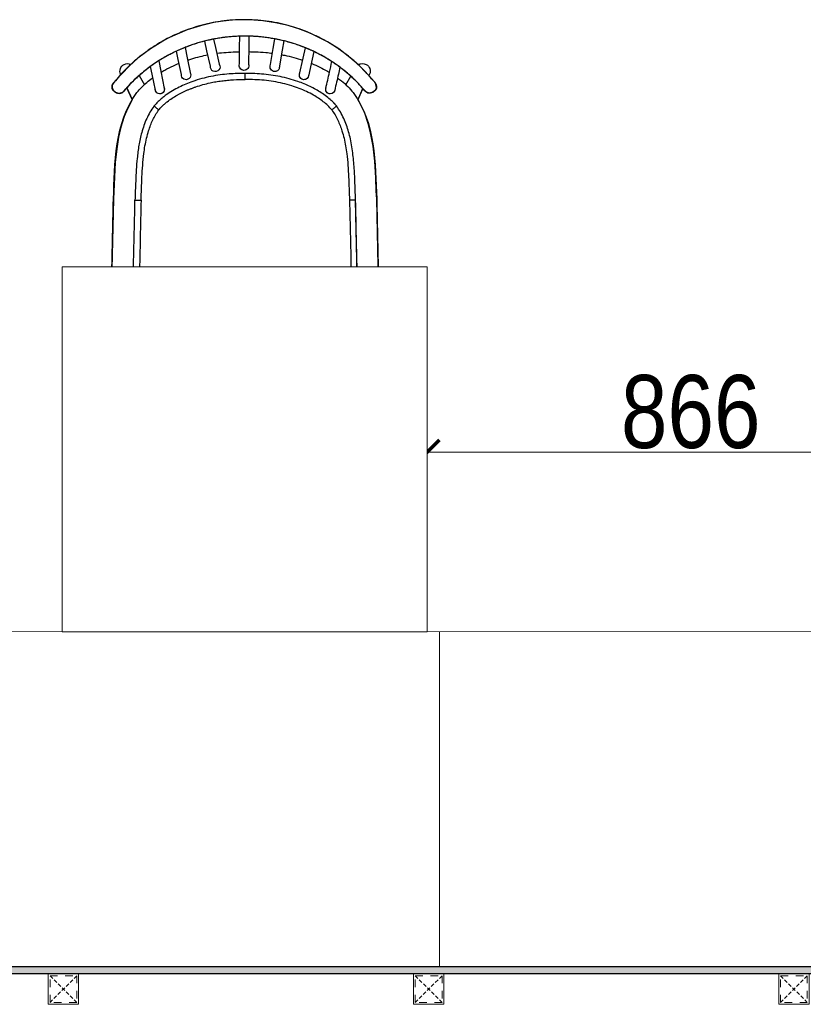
# Model space of a CAD drawing. Header units: millimetres. Extents: x -106827 to 92813, y -35754 to 7831.
# Tile 12 of 150: x -74029 to -72742, y -23482 to -21864. Entities that reach past the tile are written whole.
import ezdxf
from ezdxf.xclip import XClip

# ---------------------------------------------------------------- set-up
doc = ezdxf.new("R2010")
doc.units = ezdxf.units.MM
doc.header["$XCLIPFRAME"] = 2
doc.header["$PDMODE"] = 35
for name, pattern in [('General Arrangement Plan$0$( Hidden )', [0.375, 0.25, -0.125]), ('General Arrangement Plan$1$.5', [2, 0.5, -0.5, 0.5, -0.5]), ('General Arrangement Plan$1$CORES & SETBACK$0$HIDDEN', [0.375, 0.25, -0.125])]:
    doc.linetypes.add(name, pattern=pattern)
doc.layers.add('General Arrangement Plan$0$DIM', color=7, linetype='Continuous', lineweight=13)
doc.layers.add('General Arrangement Plan$1$0 Existing_ Walls_Pen_No__1', color=7, linetype='Continuous', lineweight=13)
doc.layers.add('General Arrangement Plan$1$12-ply', color=160, linetype='Continuous')
doc.layers.add('General Arrangement Plan$1$Furniture', color=7, linetype='Continuous')
doc.layers.add('General Arrangement Plan$1$A - Furniture', color=7, linetype='Continuous', lineweight=5, true_color=0x0066cc)
doc.layers.add('General Arrangement Plan$1$MS', color=7, linetype='Continuous', lineweight=0, true_color=0x3c5977)
doc.styles.add('General Arrangement Plan$1$Standard', font='ARIALN.TTF')
doc.dimstyles.new('General Arrangement Plan$1$TFS-Dim', dxfattribs={"dimtxt": 120, "dimasz": 40, "dimexe": 25, "dimexo": 25, "dimgap": 4.5, "dimtad": 1, "dimdec": 0, "dimzin": 0, "dimdsep": 46, "dimtxsty": 'General Arrangement Plan$1$Standard', "dimblk": 'General Arrangement Plan$1$_ArchTick', "dimcen": 0.09, "dimdle": 2, "dimclrd": 256, "dimclre": 8, "dimadec": 0, "dimazin": 0, "dimtfac": 1, "dimtdec": 0, "dimtofl": 0, "dimtmove": 1, "dimatfit": 3, "dimfxl": 1, "dimtolj": 1, "dimtzin": 0, "dimlwd": -1, "dimlwe": -1, "dimarcsym": 0})

# ---------------------------------------------------------------- blocks, each defined once
blk = doc.blocks.new('General Arrangement Plan$1$_ArchTick')
at = {"color": 0, "linetype": 'ByBlock', "const_width": 0.15}
blk.add_lwpolyline([(-0.5, -0.5), (0.5, 0.5)], dxfattribs=at)
blk = doc.blocks.new('*D265')
at = {"layer": 'Defpoints', "color": 0}
for p in [(2473.1, 7065.9), (3338.7, 7066.7), (3338.7, 6761.4)]:
    blk.add_point(p, dxfattribs=at)
at = {"layer": 'General Arrangement Plan$0$DIM', "color": 8, "linetype": 'General Arrangement Plan$0$( Hidden )'}
for p, q in [((2473.1, 7040.9), (2473.1, 6736.4)), ((3338.7, 7041.7), (3338.7, 6736.4))]:
    blk.add_line(p, q, dxfattribs=at)
at = {"layer": 'General Arrangement Plan$0$DIM', "color": 8}
blk.add_line((2471.1, 6761.4), (3340.7, 6761.4), dxfattribs=at)
at = {"layer": 'General Arrangement Plan$0$DIM', "color": 8, "xscale": 40, "yscale": 40, "zscale": 40, "rotation": 180}
blk.add_blockref('General Arrangement Plan$1$_ArchTick', (2473.1, 6761.4), dxfattribs=at)
at = {"layer": 'General Arrangement Plan$0$DIM', "color": 8, "xscale": 40, "yscale": 40, "zscale": 40}
blk.add_blockref('General Arrangement Plan$1$_ArchTick', (3338.7, 6761.4), dxfattribs=at)
at = {"layer": 'General Arrangement Plan$0$DIM', "color": 0, "insert": (2905.9, 6827.2), "char_height": 120, "attachment_point": 5, "style": 'General Arrangement Plan$1$Standard'}
blk.add_mtext('\\A1;866', dxfattribs=at)
blk = doc.blocks.new('General Arrangement Plan$1$SPINDLE CHAIR')
at = {"layer": 'General Arrangement Plan$1$Furniture', "extrusion": (0, 0, -1)}
for p, q in [((1284.59, -173.49), (1286.18, -172.96)), ((1286.18, -172.96), (1288.27, -172.52)), ((1288.27, -172.52), (1290.36, -172.19)), ((1290.36, -172.19), (1292.63, -172.04)), ((1292.63, -172.04), (1295.52, -172.09)), ((1295.52, -172.09), (1298.2, -172.42)), ((1298.2, -172.42), (1300.62, -173.03)), ((1300.62, -173.03), (1302.78, -173.69)), ((1279.72, -175.68), (1282.61, -174.23)), ((1282.61, -174.23), (1284.59, -173.49)), ((1302.78, -173.69), (1306.07, -175.12)), ((1277.89, -176.83), (1279.72, -175.68)), ((1306.07, -175.12), (1308.79, -176.8)), ((1276.06, -178.23), (1277.89, -176.83)), ((1308.79, -176.8), (1310.91, -178.36)), ((1273.33, -180.8), (1274.66, -179.42)), ((1274.66, -179.42), (1276.06, -178.23)), ((1310.91, -178.36), (1312.34, -179.66)), ((1271.93, -182.32), (1273.33, -180.8)), ((1312.34, -179.66), (1313.54, -180.9)), ((1313.54, -180.9), (1314.57, -182.03)), ((1271.72, -182.88), (1271.93, -182.32)), ((1314.57, -182.03), (1314.81, -182.32)), ((1314.81, -182.32), (1315.04, -182.64)), ((1315.04, -182.64), (1315.12, -182.86)), ((1315.12, -182.86), (1315.11, -183.15)), ((1271.7, -183.21), (1271.72, -182.88)), ((1271.85, -183.57), (1271.7, -183.21)), ((1272.28, -183.93), (1271.85, -183.57)), ((1272.71, -184.05), (1272.28, -183.93)), ((1273.1, -184.05), (1272.71, -184.05)), ((1273.46, -183.83), (1273.1, -184.05)), ((1273.91, -183.32), (1273.46, -183.83)), ((1274.7, -185.15), (1273.91, -183.32)), ((1312.7, -183.2), (1311.81, -185.16)), ((1312.86, -183.38), (1312.7, -183.2)), ((1313.16, -183.72), (1312.86, -183.38)), ((1313.49, -184.03), (1313.16, -183.72)), ((1313.85, -184.13), (1313.49, -184.03)), ((1314.25, -184.09), (1313.85, -184.13)), ((1314.37, -184.02), (1314.25, -184.09)), ((1314.57, -183.93), (1314.37, -184.02)), ((1314.74, -183.81), (1314.57, -183.93)), ((1314.96, -183.61), (1314.74, -183.81)), ((1315.08, -183.35), (1314.96, -183.61)), ((1315.11, -183.15), (1315.08, -183.35)), ((1273.63, -187.38), (1274.7, -185.15)), ((1311.81, -185.16), (1312.22, -185.94)), ((1312.22, -185.94), (1312.6, -186.68)), ((1273.03, -189.06), (1273.63, -187.38)), ((1312.6, -186.68), (1313.15, -187.9)), ((1272.65, -190.63), (1273.03, -189.06)), ((1313.15, -187.9), (1313.7, -189.68)), ((1272.24, -192.82), (1272.65, -190.63)), ((1313.7, -189.68), (1314.07, -191.33)), ((1314.07, -191.33), (1314.31, -192.85)), ((1271.95, -195.27), (1272.24, -192.82)), ((1314.31, -192.85), (1314.62, -195.48)), ((1271.77, -198.03), (1271.95, -195.27)), ((1314.62, -195.48), (1314.63, -195.48)), ((1314.63, -195.48), (1314.9, -201.49)), ((1271.72, -200.22), (1271.77, -198.03)), ((1271.66, -201.49), (1271.72, -200.22)), ((1271.35, -215.2), (1271.66, -201.49)), ((1314.9, -201.49), (1315.21, -215.26)), ((1271.35, -215.3), (1271.35, -215.2)), ((1271.38, -215.8), (1271.35, -215.3)), ((1271.53, -216.29), (1271.38, -215.8)), ((1271.8, -216.87), (1271.53, -216.29)), ((1315.02, -216.36), (1314.62, -217.03)), ((1315.18, -215.63), (1315.02, -216.36)), ((1315.21, -215.26), (1315.18, -215.63)), ((1272.2, -217.36), (1271.8, -216.87)), ((1272.59, -217.71), (1272.2, -217.36)), ((1273.17, -218.04), (1272.59, -217.71)), ((1273.77, -218.2), (1273.17, -218.04)), ((1274.35, -218.26), (1273.77, -218.2)), ((1312.21, -218.26), (1274.35, -218.26)), ((1312.97, -218.18), (1312.21, -218.26)), ((1313.63, -217.92), (1312.97, -218.18)), ((1314.14, -217.57), (1313.63, -217.92)), ((1314.62, -217.03), (1314.14, -217.57))]:
    blk.add_line(p, q, dxfattribs=at)
at = {"layer": 'General Arrangement Plan$1$Furniture'}
for p, q in [((1292.65, -174.73), (1292.67, -176.39)), ((1294.17, -176.56), (1294.14, -174.73)), ((1286.93, -175.49), (1287.18, -177.01)), ((1288.65, -176.76), (1288.4, -175.17)), ((1292.67, -176.39), (1292.71, -179.31)), ((1298.45, -175.21), (1298.13, -176.61)), ((1299.55, -177.13), (1299.91, -175.54)), ((1281.96, -177.26), (1282.24, -178.49)), ((1283.74, -178.33), (1283.35, -176.65)), ((1287.18, -177.01), (1287.65, -179.93)), ((1289.08, -179.39), (1288.65, -176.76)), ((1294.21, -179.28), (1294.17, -176.56)), ((1298.13, -176.61), (1297.51, -179.34)), ((1298.97, -179.68), (1299.55, -177.13)), ((1303.14, -176.58), (1302.78, -178.27)), ((1304.25, -178.57), (1304.55, -177.19)), ((1282.24, -178.49), (1282.88, -181.29)), ((1284.34, -180.96), (1283.74, -178.33)), ((1302.78, -178.27), (1302.22, -180.98)), ((1303.74, -181), (1304.25, -178.57)), ((1307.47, -178.78), (1307.13, -180.47)), ((1272.84, -180.99), (1272.94, -181.21)), ((1307.13, -180.47), (1306.55, -183.31)), ((1308.01, -183.62), (1308.56, -180.96)), ((1308.56, -180.96), (1308.81, -179.7)), ((1310.7, -181.21), (1309.82, -182.71)), ((1313.7, -181.03), (1313.72, -180.99)), ((1271.71, -182.86), (1271.69, -183.03)), ((1276.73, -182.71), (1275.91, -181.3)), ((1272.21, -183.86), (1272.2, -183.86)), ((1273.91, -183.34), (1274.74, -185.15)), ((1311.82, -185.15), (1312.71, -183.2)), ((1315.1, -183.25), (1315.12, -183.08)), ((1278.23, -186.23), (1278.76, -185.65)), ((1274.84, -213.88), (1275.12, -201.67)), ((1273.2, -218.02), (1272.74, -219.01)), ((1274.96, -220.16), (1276.07, -218.26)), ((1310.49, -218.26), (1311.61, -220.16)), ((1313.82, -219.01), (1313.37, -218.02))]:
    blk.add_line(p, q, dxfattribs=at)
for centre, radius, start, end in [((1273.97, -180.47), 1.25, 117.447, 204.574), ((1273.97, -180.47), 1.25, 56.327, 117.447), ((1288.36, -179.75), 0.807, 272.0907, 26.554), ((1293.49, -179.54), 0.821, 163.5335, 267.6725), ((1293.43, -179.54), 0.82, 272.3434, 18.2433), ((1298.18, -179.76), 0.794, 147.9665, 6.382), ((1312.58, -180.47), 1.25, 62.553, 116.2893), ((1312.58, -180.47), 1.25, 335.4289, 62.553), ((1283.61, -181.13), 0.75, 181.8784, 270), ((1283.61, -181.13), 0.75, 270, 23.451), ((1288.39, -179.8), 0.75, 177.8272, 270), ((1302.98, -181.11), 0.772, 159.0637, 8.4275), ((1283.61, -181.13), 0.75, 192.7269, 261.4854), ((1279.28, -183.46), 0.75, 181.8829, 270), ((1279.28, -183.46), 0.75, 270, 23.6737), ((1307.28, -183.46), 0.75, 157.3975, 359.0775), ((1307.28, -183.46), 0.75, 167.9079, 261.4872), ((1273.88, -219.53), 1.25, 155.3531, 242.4772), ((1312.68, -219.53), 1.25, 297.5228, 24.6498), ((1273.88, -219.53), 1.25, 242.4772, 329.6042), ((1312.68, -219.53), 1.25, 210.3987, 297.5228)]:
    blk.add_arc(centre, radius, start, end, dxfattribs=at)
for points, knots in [([(1272.04, -182.25), (1272.44, -181.78), (1273.23, -180.83), (1274.55, -179.52), (1275.94, -178.28), (1277.41, -177.15), (1278.95, -176.12), (1280.56, -175.19), (1282.23, -174.38), (1283.95, -173.68), (1285.72, -173.09), (1287.51, -172.63), (1289.33, -172.3), (1291.17, -172.09), (1293.02, -172), (1294.87, -172.03), (1296.71, -172.19), (1298.53, -172.48), (1300.33, -172.89), (1302.1, -173.42), (1303.82, -174.06), (1305.5, -174.82), (1307.13, -175.69), (1308.69, -176.67), (1310.19, -177.76), (1311.62, -178.93), (1312.85, -180.1), (1313.91, -181.23), (1314.5, -181.95), (1314.8, -182.31)], [0, 0, 0, 0, 0.037753, 0.075634, 0.113559, 0.151441, 0.189193, 0.226953, 0.264842, 0.302775, 0.340664, 0.378422, 0.41605, 0.453808, 0.491609, 0.529366, 0.566994, 0.604451, 0.642035, 0.679663, 0.717248, 0.754706, 0.792252, 0.829925, 0.867641, 0.905315, 0.942862, 0.971431, 1, 1, 1, 1]), ([(1273.58, -183.72), (1273.6, -183.69), (1273.81, -183.44), (1274.22, -182.98), (1274.82, -182.34), (1275.44, -181.73), (1276.09, -181.13), (1276.76, -180.56), (1277.44, -180.01), (1278.15, -179.49), (1278.87, -179), (1279.61, -178.53), (1280.36, -178.08), (1281.13, -177.66), (1281.91, -177.28), (1282.7, -176.91), (1283.5, -176.58), (1284.32, -176.27), (1285.14, -175.99), (1285.97, -175.74), (1286.81, -175.51), (1287.65, -175.32), (1288.49, -175.15), (1289.33, -175.01), (1290.18, -174.89), (1291.04, -174.81), (1291.9, -174.75), (1292.76, -174.72), (1293.62, -174.71), (1294.48, -174.74), (1295.33, -174.79), (1296.17, -174.86), (1297.02, -174.97), (1297.87, -175.1), (1298.71, -175.26), (1299.56, -175.45), (1300.4, -175.66), (1301.23, -175.9), (1302.05, -176.17), (1302.85, -176.46), (1303.65, -176.78), (1304.44, -177.13), (1305.22, -177.51), (1306, -177.91), (1306.76, -178.34), (1307.51, -178.8), (1308.24, -179.28), (1308.95, -179.79), (1309.65, -180.32), (1310.32, -180.87), (1310.98, -181.46), (1311.62, -182.06), (1312.24, -182.69), (1312.77, -183.26), (1313.08, -183.63), (1313.21, -183.78)], [0, 0, 0, 0, 0.002447, 0.022295, 0.042261, 0.062362, 0.082432, 0.102392, 0.122335, 0.142241, 0.162094, 0.181877, 0.201575, 0.221175, 0.240642, 0.260016, 0.279377, 0.298692, 0.317932, 0.337071, 0.356085, 0.374954, 0.393681, 0.412305, 0.430984, 0.449726, 0.468494, 0.487242, 0.505929, 0.524516, 0.542973, 0.561355, 0.579829, 0.598494, 0.617308, 0.636226, 0.655197, 0.674167, 0.69307, 0.711886, 0.730801, 0.749975, 0.769325, 0.788817, 0.808412, 0.828068, 0.847741, 0.867377, 0.887033, 0.90691, 0.926834, 0.946794, 0.966779, 0.986776, 1, 1, 1, 1]), ([(1273.59, -183.71), (1273.86, -183.4), (1274.39, -182.78), (1275.25, -181.9), (1276.23, -180.99), (1277.35, -180.07), (1278.61, -179.15), (1279.94, -178.31), (1281.32, -177.55), (1282.74, -176.88), (1284.19, -176.3), (1285.67, -175.81), (1287.19, -175.41), (1288.73, -175.09), (1290.32, -174.86), (1291.96, -174.73), (1293.64, -174.7), (1295.32, -174.77), (1296.99, -174.95), (1298.66, -175.23), (1300.35, -175.63), (1302.02, -176.14), (1303.65, -176.77), (1305.23, -177.49), (1306.74, -178.31), (1308.19, -179.23), (1309.56, -180.23), (1310.86, -181.33), (1312.09, -182.5), (1312.83, -183.34), (1313.2, -183.77)], [0, 0, 0, 0, 0.0280902, 0.0561968, 0.0842871, 0.1196311, 0.1550798, 0.1905589, 0.225998, 0.2613339, 0.2956697, 0.3301173, 0.3645973, 0.3990344, 0.4333614, 0.4697086, 0.5061961, 0.5427325, 0.5792226, 0.6155721, 0.6539438, 0.6924615, 0.7310385, 0.7695742, 0.807961, 0.8462813, 0.8847285, 0.9232218, 0.9616747, 1, 1, 1, 1]), ([(1287.3, -177.78), (1287.12, -177.81), (1286.44, -177.92), (1285.27, -178.21), (1284.3, -178.52), (1283.82, -178.67)], [0, 0, 0, 0, 0.149242, 0.578859, 1, 1, 1, 1]), ([(1292.68, -177.27), (1292.3, -177.28), (1291.37, -177.29), (1290.07, -177.37), (1289.15, -177.49), (1288.78, -177.54)], [0, 0, 0, 0, 0.290815, 0.714107, 1, 1, 1, 1]), ([(1297.92, -177.55), (1297.9, -177.55), (1297.4, -177.46), (1296.38, -177.38), (1295.15, -177.29), (1294.41, -177.28), (1294.18, -177.28)], [0, 0, 0, 0, 0.014529, 0.407218, 0.814085, 1, 1, 1, 1]), ([(1302.7, -178.67), (1302.48, -178.6), (1301.81, -178.36), (1300.71, -178.07), (1299.82, -177.88), (1299.4, -177.79)], [0, 0, 0, 0, 0.204902, 0.620005, 1, 1, 1, 1]), ([(1280.01, -183.3), (1279.81, -182.41), (1279.47, -180.95), (1279.14, -179.48), (1279.01, -178.91)], [0, 0, 0, 0, 0.60764, 1, 1, 1, 1]), ([(1282.4, -179.2), (1282.37, -179.21), (1281.9, -179.39), (1281.01, -179.82), (1280.04, -180.3), (1279.53, -180.63), (1279.42, -180.7)], [0, 0, 0, 0, 0.027238, 0.456154, 0.88281, 1, 1, 1, 1]), ([(1307.09, -180.66), (1306.88, -180.54), (1306.22, -180.14), (1305.23, -179.65), (1304.43, -179.32), (1304.12, -179.2)], [0, 0, 0, 0, 0.217756, 0.700928, 1, 1, 1, 1]), ([(1277.69, -179.84), (1277.77, -180.21), (1278.06, -181.47), (1278.35, -182.74), (1278.55, -183.63)], [0, 0, 0, 0, 0.294869, 1, 1, 1, 1]), ([(1278.26, -186.2), (1278.4, -186.05), (1278.66, -185.74), (1279.21, -185.21), (1279.9, -184.62), (1280.75, -184.01), (1281.66, -183.47), (1282.59, -182.99), (1283.58, -182.55), (1284.73, -182.11), (1286.05, -181.7), (1287.53, -181.35), (1289.03, -181.09), (1290.55, -180.93), (1291.95, -180.85), (1292.85, -180.84), (1293.24, -180.84)], [0, 0, 0, 0, 0.037557, 0.075114, 0.138939, 0.202999, 0.267261, 0.331548, 0.395565, 0.464161, 0.55676, 0.649619, 0.74264, 0.835639, 0.928355, 1, 1, 1, 1]), ([(1293.24, -181.84), (1293.24, -181.83), (1293.24, -181.76), (1293.24, -181.57), (1293.24, -181.3), (1293.24, -181.05), (1293.24, -180.88), (1293.24, -180.85), (1293.24, -180.84)], [10.070821, 10.070821, 10.070821, 10.070821, 10.087273, 10.212125, 10.4268, 10.641474, 10.856147, 11.070821, 11.070821, 11.070821, 11.070821]), ([(1293.24, -180.84), (1293.68, -180.85), (1294.56, -180.85), (1295.94, -180.93), (1297.39, -181.08), (1298.9, -181.33), (1300.4, -181.69), (1301.78, -182.12), (1303.02, -182.6), (1304.13, -183.11), (1305.21, -183.69), (1306.09, -184.27), (1306.78, -184.79), (1307.29, -185.22), (1307.78, -185.69), (1308.07, -186.03), (1308.22, -186.2)], [11.070821, 11.070821, 11.070821, 11.070821, 11.151038, 11.231372, 11.324409, 11.417433, 11.512078, 11.606722, 11.680895, 11.75506, 11.830633, 11.906179, 11.947031, 11.987878, 12.02935, 12.070821, 12.070821, 12.070821, 12.070821]), ([(1272.04, -182.25), (1272.02, -182.28), (1271.97, -182.34), (1271.91, -182.42), (1271.86, -182.5), (1271.82, -182.56), (1271.78, -182.62), (1271.75, -182.7), (1271.72, -182.78), (1271.72, -182.83), (1271.72, -182.85)], [0, 0, 0, 0, 0.145603, 0.295145, 0.452736, 0.582392, 0.680604, 0.790125, 0.922908, 1, 1, 1, 1]), ([(1278.09, -181.59), (1277.87, -181.75), (1277.28, -182.18), (1276.4, -182.97), (1275.81, -183.66), (1275.51, -184)], [0, 0, 0, 0, 0.228539, 0.61631, 1, 1, 1, 1]), ([(1279.03, -186.85), (1279.24, -186.6), (1279.68, -186.12), (1280.42, -185.48), (1281.21, -184.92), (1282.13, -184.36), (1283.18, -183.81), (1284.38, -183.31), (1285.68, -182.85), (1287.09, -182.46), (1288.61, -182.16), (1290.14, -181.96), (1291.69, -181.86), (1292.72, -181.85), (1293.24, -181.84)], [9.0708212, 9.0708212, 9.0708212, 9.0708212, 9.133927, 9.1969201, 9.259262, 9.3214292, 9.4045431, 9.4882695, 9.5720444, 9.6718279, 9.7711799, 9.8706045, 9.9704827, 10.0708212, 10.0708212, 10.0708212, 10.0708212]), ([(1297.12, -182.07), (1296.8, -182.03), (1296.16, -181.95), (1294.86, -181.86), (1293.89, -181.85), (1293.24, -181.84)], [9, 9, 9, 9, 9.249457, 9.499677, 10, 10, 10, 10]), ([(1299.02, -182.4), (1298.71, -182.33), (1298.08, -182.2), (1297.44, -182.11), (1297.12, -182.07)], [8, 8, 8, 8, 8.499658, 9, 9, 9, 9]), ([(1301.35, -183.05), (1300.97, -182.92), (1300.2, -182.67), (1299.42, -182.49), (1299.02, -182.4)], [7, 7, 7, 7, 7.500986, 8, 8, 8, 8]), ([(1311.05, -184), (1310.8, -183.71), (1310.29, -183.12), (1309.43, -182.32), (1308.8, -181.8), (1308.46, -181.56), (1308.44, -181.55)], [9.1869713, 9.1869713, 9.1869713, 9.1869713, 9.5101533, 9.8359785, 10.1657672, 10.1869713, 10.1869713, 10.1869713, 10.1869713]), ([(1315.12, -183.09), (1315.12, -183.09), (1315.13, -183.05), (1315.13, -182.98), (1315.12, -182.88), (1315.1, -182.79), (1315.07, -182.71), (1315.04, -182.65), (1315, -182.58), (1314.95, -182.51), (1314.89, -182.42), (1314.84, -182.35), (1314.81, -182.31), (1314.8, -182.31)], [0, 0, 0, 0, 0.003605, 0.120624, 0.229091, 0.328689, 0.418785, 0.499127, 0.587843, 0.71957, 0.845278, 0.977296, 1, 1, 1, 1]), ([(1271.95, -183.66), (1271.97, -183.68), (1272.06, -183.74), (1272.14, -183.81), (1272.2, -183.86)], [3.068359, 3.068359, 3.068359, 3.068359, 3.31831, 4.068359, 4.068359, 4.068359, 4.068359]), ([(1272.2, -183.85), (1272.23, -183.88), (1272.31, -183.94), (1272.46, -184.01), (1272.63, -184.06), (1272.81, -184.08), (1272.99, -184.07), (1273.16, -184.02), (1273.32, -183.94), (1273.47, -183.85), (1273.54, -183.76), (1273.58, -183.72)], [0, 0, 0, 0, 0.0780905, 0.1944638, 0.3102857, 0.4275734, 0.5443646, 0.6615738, 0.7785734, 0.8946022, 1, 1, 1, 1]), ([(1272.21, -183.86), (1272.25, -183.89), (1272.39, -183.99), (1272.67, -184.08), (1273.02, -184.07), (1273.35, -183.95), (1273.51, -183.79), (1273.59, -183.71)], [0.0043657, 0.0043657, 0.0043657, 0.0043657, 0.0966591, 0.3315507, 0.5594347, 0.779919, 1.0043657, 1.0043657, 1.0043657, 1.0043657]), ([(1301.81, -183.21), (1301.74, -183.18), (1301.58, -183.13), (1301.43, -183.07), (1301.35, -183.05)], [6, 6, 6, 6, 6.499946, 7, 7, 7, 7]), ([(1302.71, -183.57), (1302.57, -183.51), (1302.27, -183.38), (1301.96, -183.27), (1301.81, -183.21)], [5, 5, 5, 5, 5.499433, 6, 6, 6, 6]), ([(1303.59, -183.97), (1303.45, -183.9), (1303.16, -183.76), (1302.86, -183.63), (1302.71, -183.57)], [4, 4, 4, 4, 4.499736, 5, 5, 5, 5]), ([(1304.45, -184.42), (1304.31, -184.35), (1304.03, -184.19), (1303.74, -184.04), (1303.59, -183.97)], [3, 3, 3, 3, 3.500135, 4, 4, 4, 4]), ([(1306.06, -185.5), (1305.8, -185.31), (1305.29, -184.92), (1304.73, -184.59), (1304.45, -184.42)], [2, 2, 2, 2, 2.501751, 3, 3, 3, 3]), ([(1313.2, -183.77), (1313.22, -183.79), (1313.33, -183.91), (1313.56, -184.07), (1313.91, -184.15), (1314.27, -184.11), (1314.48, -183.99), (1314.58, -183.92)], [1, 1, 1, 1, 1.071689, 1.307433, 1.541744, 1.769658, 2, 2, 2, 2]), ([(1313.21, -183.78), (1313.23, -183.8), (1313.29, -183.87), (1313.4, -183.96), (1313.55, -184.05), (1313.72, -184.11), (1313.89, -184.13), (1314.07, -184.13), (1314.24, -184.1), (1314.41, -184.03), (1314.53, -183.97), (1314.58, -183.92), (1314.59, -183.92)], [0, 0, 0, 0, 0.05904, 0.173329, 0.285847, 0.400752, 0.513829, 0.629823, 0.74441, 0.861655, 0.977824, 1, 1, 1, 1]), ([(1314.59, -183.92), (1314.61, -183.9), (1314.69, -183.84), (1314.78, -183.77), (1314.84, -183.72)], [0, 0, 0, 0, 0.250051, 1, 1, 1, 1]), ([(1306.94, -186.28), (1306.8, -186.15), (1306.52, -185.87), (1306.22, -185.63), (1306.06, -185.5)], [1, 1, 1, 1, 1.498519, 2, 2, 2, 2]), ([(1275.12, -201.66), (1275.15, -200.85), (1275.21, -199.24), (1275.29, -197.18), (1275.41, -195.5), (1275.54, -194.2), (1275.72, -192.89), (1275.95, -191.65), (1276.25, -190.46), (1276.6, -189.33), (1277.05, -188.23), (1277.58, -187.19), (1278.01, -186.56), (1278.22, -186.26)], [0, 0, 0, 0, 0.152314, 0.304633, 0.386803, 0.468967, 0.551558, 0.634133, 0.707621, 0.781091, 0.856267, 0.931414, 1, 1, 1, 1]), ([(1279.03, -186.85), (1278.84, -187.11), (1278.48, -187.64), (1278.04, -188.5), (1277.66, -189.38), (1277.31, -190.38), (1277.01, -191.51), (1276.75, -192.77), (1276.54, -194.25), (1276.37, -195.94), (1276.26, -197.86), (1276.19, -199.78), (1276.15, -201.06), (1276.12, -201.7)], [32.188056, 32.188056, 32.188056, 32.188056, 32.251035, 32.313682, 32.375857, 32.437959, 32.521077, 32.604538, 32.687818, 32.812738, 32.937834, 33.062944, 33.188056, 33.188056, 33.188056, 33.188056]), ([(1307.46, -186.85), (1307.37, -186.75), (1307.21, -186.56), (1307.03, -186.37), (1306.94, -186.28)], [0, 0, 0, 0, 0.500056, 1, 1, 1, 1]), ([(1310.36, -201.7), (1310.34, -201.06), (1310.29, -199.78), (1310.22, -197.86), (1310.11, -195.94), (1309.95, -194.24), (1309.73, -192.76), (1309.47, -191.5), (1309.17, -190.37), (1308.82, -189.37), (1308.44, -188.49), (1308, -187.64), (1307.64, -187.11), (1307.46, -186.85)], [18.014599, 18.014599, 18.014599, 18.014599, 18.139799, 18.26499, 18.390177, 18.515418, 18.598779, 18.682141, 18.765664, 18.827908, 18.889888, 18.95195, 19.014599, 19.014599, 19.014599, 19.014599]), ([(1308.27, -186.26), (1308.49, -186.58), (1308.92, -187.23), (1309.46, -188.28), (1309.9, -189.39), (1310.25, -190.51), (1310.52, -191.6), (1310.72, -192.66), (1310.88, -193.74), (1311.04, -195.08), (1311.16, -196.68), (1311.27, -198.96), (1311.32, -200.62), (1311.36, -201.66)], [27.08542, 27.08542, 27.08542, 27.08542, 27.15857, 27.231744, 27.307501, 27.383286, 27.45106, 27.518844, 27.587148, 27.655458, 27.77238, 27.889426, 28.08542, 28.08542, 28.08542, 28.08542])]:
    blk.add_open_spline(points, degree=3, knots=knots, dxfattribs=at)
for points, degree in [([(1275.51, -184), (1271.82, -188.97), (1271.88, -195.66), (1271.66, -201.49)], 3), ([(1271.95, -183.66), (1271.96, -183.67), (1271.96, -183.67), (1271.97, -183.67)], 3), ([(1273.59, -183.71), (1273.59, -183.71), (1273.58, -183.72), (1273.58, -183.72)], 3), ([(1314.9, -201.49), (1314.68, -195.66), (1314.74, -188.97), (1311.05, -184)], 3), ([(1313.21, -183.78), (1313.21, -183.78), (1313.2, -183.77), (1313.2, -183.77)], 3), ([(1314.59, -183.92), (1314.58, -183.92), (1314.58, -183.92)], 2), ([(1314.83, -183.73), (1314.83, -183.73), (1314.84, -183.73), (1314.84, -183.72)], 3), ([(1278.26, -186.2), (1278.27, -186.21), (1278.27, -186.21), (1278.28, -186.22)], 3), ([(1278.28, -186.22), (1278.29, -186.23), (1278.3, -186.24), (1278.32, -186.25)], 3), ([(1278.32, -186.25), (1278.34, -186.27), (1278.37, -186.29), (1278.39, -186.31)], 3), ([(1278.39, -186.31), (1278.42, -186.34), (1278.45, -186.37), (1278.48, -186.39)], 3), ([(1278.48, -186.39), (1278.52, -186.42), (1278.56, -186.46), (1278.6, -186.49)], 3), ([(1278.6, -186.49), (1278.64, -186.53), (1278.69, -186.56), (1278.73, -186.6)], 3), ([(1278.73, -186.6), (1278.78, -186.64), (1278.83, -186.68), (1278.88, -186.72)], 3), ([(1278.88, -186.72), (1278.93, -186.76), (1278.98, -186.81), (1279.03, -186.85)], 3), ([(1307.46, -186.85), (1307.51, -186.81), (1307.56, -186.76), (1307.61, -186.72)], 3), ([(1307.61, -186.72), (1307.66, -186.68), (1307.7, -186.64), (1307.75, -186.6)], 3), ([(1307.75, -186.6), (1307.8, -186.56), (1307.84, -186.53), (1307.88, -186.49)], 3), ([(1307.88, -186.49), (1307.92, -186.46), (1307.96, -186.43), (1308, -186.39)], 3), ([(1308, -186.39), (1308.03, -186.37), (1308.06, -186.34), (1308.09, -186.31)], 3), ([(1308.09, -186.31), (1308.12, -186.29), (1308.14, -186.27), (1308.17, -186.25)], 3), ([(1308.17, -186.25), (1308.18, -186.24), (1308.19, -186.23), (1308.21, -186.22)], 3), ([(1308.21, -186.22), (1308.21, -186.21), (1308.22, -186.21), (1308.22, -186.2)], 3), ([(1271.66, -201.49), (1271.56, -206.06), (1271.45, -210.63), (1271.35, -215.2)], 3), ([(1274.84, -213.88), (1274.94, -209.81), (1275.03, -205.75), (1275.12, -201.68)], 3), ([(1275.12, -201.66), (1275.13, -201.66), (1275.14, -201.66), (1275.14, -201.66)], 3), ([(1275.14, -201.66), (1275.16, -201.66), (1275.18, -201.67), (1275.2, -201.67)], 3), ([(1275.2, -201.67), (1275.23, -201.67), (1275.26, -201.67), (1275.29, -201.67)], 3), ([(1275.29, -201.67), (1275.33, -201.67), (1275.38, -201.67), (1275.42, -201.67)], 3), ([(1275.42, -201.67), (1275.47, -201.68), (1275.52, -201.68), (1275.57, -201.68)], 3), ([(1275.57, -201.68), (1275.63, -201.68), (1275.68, -201.68), (1275.74, -201.69)], 3), ([(1275.74, -201.69), (1275.8, -201.69), (1275.87, -201.69), (1275.93, -201.69)], 3), ([(1276.12, -201.7), (1276.03, -205.77), (1275.94, -209.84), (1275.84, -213.91)], 3), ([(1275.93, -201.69), (1275.99, -201.7), (1276.06, -201.7), (1276.12, -201.7)], 3), ([(1310.36, -201.7), (1310.45, -205.77), (1310.55, -209.84), (1310.64, -213.92)], 3), ([(1310.55, -201.7), (1310.49, -201.7), (1310.42, -201.7), (1310.36, -201.7)], 3), ([(1310.74, -201.69), (1310.68, -201.69), (1310.62, -201.69), (1310.55, -201.7)], 3), ([(1310.91, -201.68), (1310.86, -201.68), (1310.8, -201.69), (1310.74, -201.69)], 3), ([(1311.07, -201.68), (1311.01, -201.68), (1310.96, -201.68), (1310.91, -201.68)], 3), ([(1311.19, -201.67), (1311.15, -201.67), (1311.11, -201.67), (1311.07, -201.68)], 3), ([(1311.28, -201.67), (1311.25, -201.67), (1311.22, -201.67), (1311.19, -201.67)], 3), ([(1311.34, -201.67), (1311.32, -201.67), (1311.3, -201.67), (1311.28, -201.67)], 3), ([(1311.36, -201.66), (1311.35, -201.67), (1311.35, -201.67), (1311.34, -201.67)], 3), ([(1311.64, -213.89), (1311.55, -209.82), (1311.45, -205.75), (1311.36, -201.68)], 3), ([(1315.21, -215.2), (1315.11, -210.63), (1315, -206.06), (1314.9, -201.49)], 3), ([(1274.86, -213.88), (1274.86, -213.88), (1274.85, -213.88), (1274.84, -213.88)], 3), ([(1274.92, -213.88), (1274.9, -213.88), (1274.88, -213.88), (1274.86, -213.88)], 3), ([(1275.01, -213.89), (1274.98, -213.89), (1274.95, -213.88), (1274.92, -213.88)], 3), ([(1275.14, -213.89), (1275.1, -213.89), (1275.05, -213.89), (1275.01, -213.89)], 3), ([(1275.29, -213.89), (1275.24, -213.89), (1275.19, -213.89), (1275.14, -213.89)], 3), ([(1275.46, -213.9), (1275.4, -213.9), (1275.35, -213.89), (1275.29, -213.89)], 3), ([(1275.65, -213.9), (1275.59, -213.9), (1275.52, -213.9), (1275.46, -213.9)], 3), ([(1275.84, -213.91), (1275.78, -213.9), (1275.71, -213.9), (1275.65, -213.9)], 3), ([(1310.64, -213.92), (1310.7, -213.91), (1310.77, -213.91), (1310.83, -213.91)], 3), ([(1310.83, -213.91), (1310.9, -213.91), (1310.96, -213.91), (1311.02, -213.91)], 3), ([(1311.02, -213.91), (1311.08, -213.91), (1311.14, -213.9), (1311.19, -213.9)], 3), ([(1311.19, -213.9), (1311.24, -213.9), (1311.3, -213.9), (1311.35, -213.9)], 3), ([(1311.35, -213.9), (1311.39, -213.9), (1311.43, -213.9), (1311.47, -213.9)], 3), ([(1311.47, -213.9), (1311.5, -213.9), (1311.53, -213.89), (1311.56, -213.89)], 3), ([(1311.56, -213.89), (1311.58, -213.89), (1311.6, -213.89), (1311.62, -213.89)], 3), ([(1311.62, -213.89), (1311.63, -213.89), (1311.63, -213.89), (1311.64, -213.89)], 3), ([(1277.24, -215.53), (1277.24, -215.47), (1277.24, -215.4), (1277.24, -215.34)], 3), ([(1277.24, -215.34), (1287.91, -215.34), (1298.57, -215.34), (1309.24, -215.35)], 3), ([(1277.24, -215.72), (1277.24, -215.66), (1277.24, -215.6), (1277.24, -215.53)], 3), ([(1277.24, -215.89), (1277.24, -215.84), (1277.24, -215.78), (1277.24, -215.72)], 3), ([(1277.24, -216.04), (1277.24, -215.99), (1277.24, -215.94), (1277.24, -215.89)], 3), ([(1277.24, -216.17), (1277.24, -216.13), (1277.24, -216.09), (1277.24, -216.04)], 3), ([(1277.24, -216.26), (1277.24, -216.23), (1277.24, -216.2), (1277.24, -216.17)], 3), ([(1277.24, -216.32), (1277.24, -216.3), (1277.24, -216.28), (1277.24, -216.26)], 3), ([(1277.24, -216.34), (1277.24, -216.33), (1277.24, -216.32), (1277.24, -216.32)], 3), ([(1277.24, -216.34), (1287.91, -216.34), (1298.57, -216.34), (1309.24, -216.35)], 3), ([(1309.24, -215.35), (1309.24, -215.41), (1309.24, -215.48), (1309.24, -215.54)], 3), ([(1309.24, -215.54), (1309.24, -215.6), (1309.24, -215.67), (1309.24, -215.73)], 3), ([(1309.24, -215.73), (1309.24, -215.79), (1309.24, -215.85), (1309.24, -215.9)], 3), ([(1309.24, -215.9), (1309.24, -215.95), (1309.24, -216), (1309.24, -216.05)], 3), ([(1309.24, -216.05), (1309.24, -216.1), (1309.24, -216.14), (1309.24, -216.18)], 3), ([(1309.24, -216.18), (1309.24, -216.21), (1309.24, -216.24), (1309.24, -216.27)], 3), ([(1309.24, -216.27), (1309.24, -216.29), (1309.24, -216.31), (1309.24, -216.33)], 3), ([(1309.24, -216.33), (1309.24, -216.33), (1309.24, -216.34), (1309.24, -216.35)], 3), ([(1274.35, -218.26), (1286.97, -218.26), (1299.59, -218.26), (1312.21, -218.26)], 3)]:
    blk.add_open_spline(points, degree=degree, dxfattribs=at)
for points, weights, degree in [([(1271.97, -183.67), (1271.76, -183.52), (1271.66, -183.28), (1271.69, -183.03)], [1, 0.910512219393, 0.910512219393, 1], 3), ([(1271.69, -183.03), (1271.66, -183.28), (1271.76, -183.51), (1271.95, -183.66)], [1, 0.9151413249, 0.9151413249, 1], 3), ([(1271.97, -183.67), (1272.05, -183.73), (1272.13, -183.8), (1272.21, -183.86)], [1, 0.999998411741, 0.999998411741, 1], 3), ([(1314.58, -183.92), (1314.7, -183.83), (1314.83, -183.73)], [1, 0.999997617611, 1], 2), ([(1315.1, -183.25), (1315.08, -183.45), (1314.98, -183.61), (1314.83, -183.73)], [1, 0.945148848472, 0.945148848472, 1], 3), ([(1314.84, -183.72), (1314.99, -183.61), (1315.08, -183.44), (1315.1, -183.25)], [1, 0.948237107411, 0.948237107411, 1], 3), ([(1278.22, -186.26), (1278.23, -186.24), (1278.25, -186.22), (1278.26, -186.2)], [1, 0.99958207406, 0.99958207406, 1], 3), ([(1308.22, -186.2), (1308.24, -186.22), (1308.25, -186.24), (1308.27, -186.26)], [1, 0.99958207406, 0.99958207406, 1], 3), ([(1275.12, -201.68), (1275.12, -201.67), (1275.12, -201.67), (1275.12, -201.66)], [1, 0.999982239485, 0.999982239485, 1], 3), ([(1311.36, -201.68), (1311.36, -201.67), (1311.36, -201.67), (1311.36, -201.66)], [1, 0.999982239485, 0.999982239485, 1], 3)]:
    blk.add_rational_spline(points, weights, degree=degree, dxfattribs=at)
for points, weights, knots in [([(1271.35, -215.2), (1271.33, -216.01), (1271.63, -216.78), (1272.2, -217.36), (1272.78, -217.95), (1273.53, -218.26), (1274.35, -218.26)], [1, 0.947795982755, 0.947795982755, 1, 0.947795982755, 0.947795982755, 1], [3, 3, 3, 3, 3.796743, 3.796743, 3.796743, 4.593486, 4.593486, 4.593486, 4.593486]), ([(1274.84, -213.88), (1274.83, -214.54), (1275.07, -215.15), (1275.53, -215.61), (1275.98, -216.08), (1276.59, -216.34), (1277.24, -216.34)], [1, 0.947795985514, 0.947795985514, 1, 0.947795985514, 0.947795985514, 1], [9.593486, 9.593486, 9.593486, 9.593486, 10.390228, 10.390228, 10.390228, 11.186971, 11.186971, 11.186971, 11.186971]), ([(1277.24, -215.34), (1276.86, -215.34), (1276.51, -215.19), (1276.24, -214.92), (1275.97, -214.64), (1275.83, -214.29), (1275.84, -213.91)], [1, 0.947795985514, 0.947795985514, 1, 0.947795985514, 0.947795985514, 1], [0, 0, 0, 0, 0.796743, 0.796743, 0.796743, 1.593486, 1.593486, 1.593486, 1.593486]), ([(1309.24, -216.35), (1309.89, -216.35), (1310.5, -216.09), (1310.96, -215.63), (1311.41, -215.16), (1311.65, -214.55), (1311.64, -213.89)], [1, 0.947760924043, 0.947760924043, 1, 0.947760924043, 0.947760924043, 1], [12.186971, 12.186971, 12.186971, 12.186971, 12.983985, 12.983985, 12.983985, 13.780999, 13.780999, 13.780999, 13.780999]), ([(1310.64, -213.92), (1310.65, -214.3), (1310.51, -214.65), (1310.24, -214.93), (1309.97, -215.2), (1309.62, -215.35), (1309.24, -215.35)], [1, 0.947760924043, 0.947760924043, 1, 0.947760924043, 0.947760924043, 1], [0, 0, 0, 0, 0.797014, 0.797014, 0.797014, 1.594028, 1.594028, 1.594028, 1.594028]), ([(1312.21, -218.26), (1313.03, -218.26), (1313.78, -217.95), (1314.36, -217.36), (1314.93, -216.78), (1315.23, -216.01), (1315.21, -215.2)], [1, 0.947795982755, 0.947795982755, 1, 0.947795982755, 0.947795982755, 1], [5.593486, 5.593486, 5.593486, 5.593486, 6.390228, 6.390228, 6.390228, 7.186971, 7.186971, 7.186971, 7.186971])]:
    blk.add_rational_spline(points, weights, degree=3, knots=knots, dxfattribs=at)
blk = doc.blocks.new('*U241')
at = {"layer": 'General Arrangement Plan$1$12-ply', "true_color": 0x939598}
h = blk.add_hatch(dxfattribs=at)
h.set_pattern_fill('ANSI35', color=252, scale=2.5, angle=180)
h.set_pattern_definition([(225, (0, 10641.787), (11.22532015, -11.22532015), []), (225, (-11.225, 10641.787), (11.22532015, -11.22532015), [19.84375, -3.96875, 0, -3.96875])])
h.paths.add_polyline_path([(2694431.8, -796398.7), (2694419.8, -796398.7), (2694419.8, -801175.5), (2694431.8, -801175.5)])
at = {"layer": 'General Arrangement Plan$1$12-ply'}
blk.add_lwpolyline([(2694419.8, -796398.7), (2694431.8, -796398.7), (2694431.8, -801175.5), (2694419.8, -801175.5)], close=True, dxfattribs=at)
blk = doc.blocks.new('General Arrangement Plan$1$A$C25013FFA')
at = {"layer": 'General Arrangement Plan$1$MS', "linetype": 'General Arrangement Plan$1$CORES & SETBACK$0$HIDDEN', "ltscale": 25}
for p, q in [((-9, 60), (35, 16)), ((35, 60), (-9, 16))]:
    blk.add_line(p, q, dxfattribs=at)
at = {"layer": 'General Arrangement Plan$1$MS', "ltscale": 25}
blk.add_lwpolyline([(-12, 13), (38, 13), (38, 63), (-12, 63)], close=True, dxfattribs=at)
blk.add_lwpolyline([(-12, 13), (38, 13), (38, 63), (-12, 63)], close=True, dxfattribs=at)
at = {"layer": 'General Arrangement Plan$1$MS', "linetype": 'General Arrangement Plan$1$.5', "ltscale": 25}
blk.add_lwpolyline([(-9, 16), (35, 16), (35, 60), (-9, 60)], close=True, dxfattribs=at)
blk = doc.blocks.new('General Arrangement Plan')
at = {"layer": 'General Arrangement Plan$1$0 Existing_ Walls_Pen_No__1'}
for p, q in [((4837.1, 6466.7), (148.9, 6465.9)), ((2493, 6466.3), (2493, 5915.8))]:
    blk.add_line(p, q, dxfattribs=at)
at = {"layer": 'General Arrangement Plan$1$12-ply', "rotation": 90}
blk.add_blockref('*U241', (-796350.4, -2688516.1), dxfattribs=at)
at = {"layer": 'General Arrangement Plan$1$A - Furniture', "xscale": -10, "yscale": 10, "zscale": 10}
blk.add_blockref('General Arrangement Plan$1$SPINDLE CHAIR', (15106.6, 9192.2), dxfattribs=at)
at = {"layer": 'General Arrangement Plan$1$MS', "ltscale": 25, "xscale": -1}
for p in [(1888.4, 5840.8), (2488.4, 5840.8), (3088.4, 5840.8)]:
    blk.add_blockref('General Arrangement Plan$1$A$C25013FFA', p, dxfattribs=at)
at = {"layer": 'General Arrangement Plan$0$DIM', "color": 9, "true_color": 0xc7c8ca}
dim = blk.add_linear_dim(base=(3338.7, 6761.4), p1=(2473.1, 7065.9), p2=(3338.7, 7066.7), dimstyle='General Arrangement Plan$1$TFS-Dim', override={"dimclrd": 8}, dxfattribs=at)
dim.commit()
dim.dimension.update_dxf_attribs({"geometry": '*D265', "text_midpoint": (2905.9, 6827.2)})
blk.add_wipeout([(2473.1, 7065.9), (2473.1, 6465.8), (1873.2, 6465.8), (1873.2, 7065.9)]).dxf.layer = 'General Arrangement Plan$1$A - Furniture'
at = {"layer": 'General Arrangement Plan$1$A - Furniture'}
blk.add_lwpolyline([(2473.1, 7065.9), (2473.1, 6465.8), (1873.2, 6465.8), (1873.2, 7065.9)], close=True, dxfattribs=at)

msp = doc.modelspace()

# ---------------------------------------------------------------- block references
at = {"color": 7}
ref = msp.add_blockref('General Arrangement Plan', (-75832.3, -29336.1), dxfattribs=at)
XClip(ref).set_block_clipping_path([(48.7190010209, -107.5186207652), (15251.6043912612, 15253.5715002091)])

doc.saveas('drawing.dxf')
